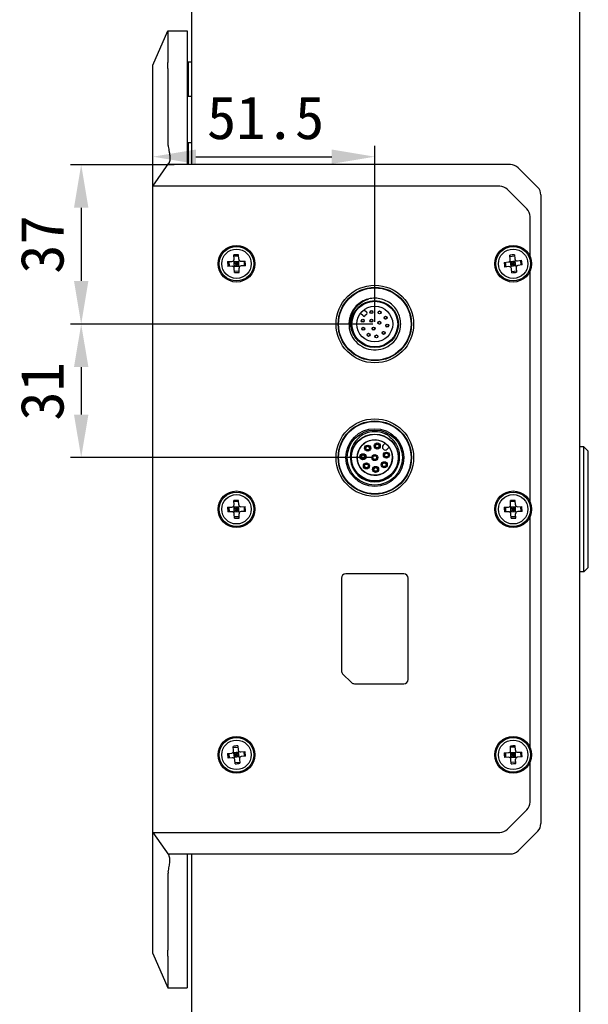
# Model space of a CAD drawing. Header units: millimetres. Extents: x -2409 to 4118, y -415 to 1151.
# Tile 27 of 38: x 554 to 686, y 284 to 512. Entities that reach past the tile are written whole.
import ezdxf

# ---------------------------------------------------------------- set-up
doc = ezdxf.new("R2010")
doc.units = ezdxf.units.MM
doc.header["$LTSCALE"] = 65.395
doc.header["$PDMODE"] = 3
doc.header["$PDSIZE"] = 8
doc.layers.get('0').update_dxf_attribs({"linetype": 'CONTINUOUS'})
doc.layers.get('Defpoints').update_dxf_attribs({"linetype": 'CONTINUOUS'})
doc.layers.add('00_COMPONENTS', color=7, linetype='CONTINUOUS')
doc.layers.add('51__DRAFT_DIMS', color=7, linetype='CONTINUOUS')
doc.styles.get("Standard").update_dxf_attribs({"font": 'simfang.ttf'})
doc.dimstyles.new('DIMSTYLE_1', dxfattribs={"dimtxt": 3, "dimasz": 3, "dimexe": 2.5, "dimexo": 0.5, "dimgap": 0.75, "dimtad": 1, "dimdsep": 46, "dimtxsty": 'STANDARD', "dimblk": '_FILLED', "dimblk1": '_FILLED', "dimblk2": '_FILLED', "dimcen": 0.09, "dimclrt": 3, "dimazin": 2, "dimtp": 0.3, "dimtm": 0.3, "dimtfac": 1, "dimtofl": 0, "dimtmove": 0, "dimatfit": 3, "dimldrblk": '_FILLED', "dimfxl": 1, "dimtolj": 1, "dimarcsym": 0})

# ---------------------------------------------------------------- blocks, each defined once
blk = doc.blocks.new('_FILLED')
at = {"color": 0, "linetype": 'ByBlock'}
blk.add_solid([(0, 0), (-1, 0.167), (-1, -0.167)], dxfattribs=at)
blk = doc.blocks.new('*D4')
at = {"layer": '51__DRAFT_DIMS', "color": 0, "lineweight": -2}
for p, q in [((635.66, 441.82), (565.57, 441.82)), ((568.07, 431.82), (568.07, 420.82)), ((635.66, 410.82), (565.57, 410.82))]:
    blk.add_line(p, q, dxfattribs=at)
at = {"layer": 'Defpoints', "color": 0}
for p in [(636.16, 441.82), (568.07, 410.82), (636.16, 410.82)]:
    blk.add_point(p, dxfattribs=at)
at = {"layer": '51__DRAFT_DIMS', "color": 0, "linetype": 'ByBlock', "lineweight": -2, "xscale": 10, "yscale": 10, "zscale": 10}
for p, rotation in [((568.07, 441.82), 90), ((568.07, 410.82), 270)]:
    blk.add_blockref('_FILLED', p, dxfattribs=dict(at, rotation=rotation))
at = {"layer": '51__DRAFT_DIMS', "color": 7, "insert": (553.99, 426.2), "char_height": 10, "attachment_point": 2, "rotation": 90, "line_spacing_factor": 0.9}
blk.add_mtext('\\A1;31', dxfattribs=at)
blk = doc.blocks.new('*D5')
at = {"layer": '51__DRAFT_DIMS', "color": 0, "lineweight": -2}
for p, q in [((589.66, 478.82), (565.57, 478.82)), ((568.07, 468.82), (568.07, 451.82)), ((635.66, 441.82), (565.57, 441.82))]:
    blk.add_line(p, q, dxfattribs=at)
at = {"layer": 'Defpoints', "color": 0}
for p in [(590.16, 478.82), (568.07, 441.82), (636.16, 441.82)]:
    blk.add_point(p, dxfattribs=at)
at = {"layer": '51__DRAFT_DIMS', "color": 0, "linetype": 'ByBlock', "lineweight": -2, "xscale": 10, "yscale": 10, "zscale": 10}
for p, rotation in [((568.07, 478.82), 90), ((568.07, 441.82), 270)]:
    blk.add_blockref('_FILLED', p, dxfattribs=dict(at, rotation=rotation))
at = {"layer": '51__DRAFT_DIMS', "color": 7, "insert": (553.99, 460.3), "char_height": 10, "attachment_point": 2, "rotation": 90, "line_spacing_factor": 0.9}
blk.add_mtext('\\A1;37', dxfattribs=at)
blk = doc.blocks.new('*D6')
at = {"layer": '51__DRAFT_DIMS', "color": 0, "lineweight": -2}
for p, q in [((584.66, 474.32), (584.66, 483.17)), ((636.16, 442.32), (636.16, 483.17)), ((594.66, 480.67), (626.16, 480.67))]:
    blk.add_line(p, q, dxfattribs=at)
at = {"layer": 'Defpoints', "color": 0}
for p in [(636.16, 480.67), (584.66, 473.82), (636.16, 441.82)]:
    blk.add_point(p, dxfattribs=at)
at = {"layer": '51__DRAFT_DIMS', "color": 0, "linetype": 'ByBlock', "lineweight": -2, "xscale": 10, "yscale": 10, "zscale": 10, "rotation": 180}
blk.add_blockref('_FILLED', (584.66, 480.67), dxfattribs=at)
at = {"layer": '51__DRAFT_DIMS', "color": 0, "linetype": 'ByBlock', "lineweight": -2, "xscale": 10, "yscale": 10, "zscale": 10}
blk.add_blockref('_FILLED', (636.16, 480.67), dxfattribs=at)
at = {"layer": '51__DRAFT_DIMS', "color": 7, "insert": (610.83, 494.75), "char_height": 10, "attachment_point": 2, "line_spacing_factor": 0.9}
blk.add_mtext('\\A1;51.5', dxfattribs=at)

msp = doc.modelspace()

# ---------------------------------------------------------------- linework, layer by layer
at = {"layer": '00_COMPONENTS', "color": 7}
for p, q in [((593.657, 650.824), (593.657, 478.824)), ((683.657, 650.824), (683.657, 146.824)), ((584.657, 501.913), (588.157, 509.913)), ((588.157, 509.913), (592.657, 509.913)), ((592.657, 509.913), (592.657, 478.824)), ((588.157, 509.327), (588.157, 502.551)), ((584.657, 295.736), (584.657, 501.913)), ((588.157, 500.634), (588.157, 483.824)), ((592.657, 502.089), (592.857, 502.089)), ((592.857, 502.699), (593.657, 502.699)), ((592.857, 502.699), (592.857, 494.699)), ((592.857, 499.349), (592.657, 499.277)), ((592.857, 498.699), (592.657, 498.627)), ((592.657, 495.309), (592.857, 495.309)), ((592.857, 494.699), (593.657, 494.699)), ((592.657, 483.339), (592.857, 483.339)), ((592.857, 483.949), (593.657, 483.949)), ((592.857, 483.949), (592.857, 478.824)), ((592.857, 480.599), (592.657, 480.527)), ((584.657, 473.824), (588.375, 479.136)), ((667.621, 478.824), (588.157, 478.824)), ((592.857, 479.949), (592.657, 479.877)), ((673.924, 473.557), (669.389, 478.092)), ((665.126, 473.824), (584.657, 473.824)), ((671.424, 468.561), (666.894, 473.092)), ((674.657, 471.789), (674.657, 325.86)), ((672.157, 457.454), (672.157, 466.793)), ((603.507, 456.858), (603.479, 457.855)), ((604.587, 457.595), (603.487, 457.564)), ((604.607, 456.889), (604.578, 457.886)), ((667.555, 456.797), (667.43, 457.787)), ((667.466, 457.498), (668.558, 457.636)), ((668.521, 457.924), (668.646, 456.935)), ((602.025, 456.316), (603.022, 456.344)), ((603.053, 455.245), (602.056, 455.217)), ((602.316, 456.324), (602.347, 455.225)), ((603.371, 456.501), (604.803, 455.148)), ((603.41, 455.108), (604.763, 456.54)), ((603.521, 456.359), (604.621, 456.39)), ((603.552, 455.259), (603.521, 456.359)), ((604.636, 455.84), (603.537, 455.809)), ((603.552, 455.259), (604.652, 455.29)), ((604.071, 456.374), (604.102, 455.275)), ((604.652, 455.29), (604.621, 456.39)), ((605.121, 456.404), (606.118, 456.432)), ((606.149, 455.332), (605.152, 455.304)), ((605.827, 456.424), (605.858, 455.324)), ((666.132, 456.114), (667.121, 456.239)), ((667.259, 455.147), (666.269, 455.023)), ((666.42, 456.15), (666.558, 455.059)), ((667.454, 456.428), (669.01, 455.22)), ((668.709, 456.439), (667.617, 456.301)), ((667.755, 455.21), (667.617, 456.301)), ((667.628, 455.046), (668.836, 456.602)), ((667.686, 455.756), (668.777, 455.893)), ((668.846, 455.347), (667.755, 455.21)), ((668.163, 456.37), (668.3, 455.279)), ((668.846, 455.347), (668.709, 456.439)), ((668.909, 454.851), (669.033, 453.862)), ((669.205, 456.501), (670.194, 456.626)), ((670.332, 455.535), (669.342, 455.41)), ((669.905, 456.59), (670.043, 455.498)), ((603.595, 453.762), (603.567, 454.759)), ((604.686, 454.084), (603.587, 454.053)), ((604.694, 453.793), (604.666, 454.79)), ((667.942, 453.724), (667.817, 454.714)), ((667.906, 454.013), (668.997, 454.151)), ((672.157, 400.454), (672.157, 454.194)), ((633.434, 443.698), (632.829, 444.304)), ((633.677, 445.152), (634.283, 444.547)), ((634.283, 444.122), (633.859, 443.698)), ((636.293, 413.76), (636.371, 413.744)), ((638.475, 414.062), (638.084, 413.67)), ((633.291, 411.423), (633.297, 411.502)), ((633.596, 411.481), (633.591, 411.402)), ((634.031, 412.853), (634.094, 412.901)), ((634.274, 412.661), (634.211, 412.614)), ((634.729, 413.38), (634.792, 413.427)), ((634.973, 413.188), (634.91, 413.14)), ((636.308, 413.45), (636.231, 413.467)), ((637.164, 413.268), (637.086, 413.285)), ((637.149, 413.578), (637.226, 413.562)), ((638.084, 412.822), (638.154, 412.751)), ((638.617, 411.754), (638.601, 411.831)), ((638.894, 411.894), (638.911, 411.816)), ((639.003, 412.751), (639.395, 413.143)), ((684.657, 413.324), (683.657, 413.324)), ((684.657, 413.324), (685.657, 412.324)), ((684.657, 384.324), (684.657, 413.324)), ((685.657, 385.324), (685.657, 412.324)), ((633.23, 410.551), (633.236, 410.63)), ((633.535, 410.609), (633.53, 410.53)), ((633.981, 409.323), (634.037, 409.267)), ((635.769, 410.999), (635.713, 411.055)), ((635.926, 411.268), (635.982, 411.212)), ((636.388, 410.381), (636.332, 410.437)), ((636.544, 410.649), (636.6, 410.593)), ((638.472, 409.577), (638.52, 409.64)), ((638.76, 409.46), (638.712, 409.397)), ((638.799, 410.899), (638.783, 410.976)), ((639.076, 411.038), (639.092, 410.961)), ((633.258, 407.925), (633.253, 407.929)), ((633.825, 409.055), (633.769, 409.111)), ((634.443, 408.437), (634.387, 408.493)), ((634.599, 408.705), (634.655, 408.649)), ((635.862, 408.197), (635.941, 408.203)), ((635.962, 407.904), (635.883, 407.898)), ((636.735, 408.258), (636.814, 408.264)), ((636.835, 407.965), (636.756, 407.959)), ((637.946, 408.879), (637.994, 408.942)), ((638.233, 408.761), (638.186, 408.698)), ((603.507, 399.858), (603.479, 400.855)), ((604.587, 400.595), (603.487, 400.564)), ((604.607, 399.889), (604.578, 400.886)), ((667.652, 399.858), (667.624, 400.855)), ((668.732, 400.595), (667.632, 400.564)), ((668.752, 399.889), (668.723, 400.886)), ((602.025, 399.316), (603.022, 399.344)), ((603.053, 398.245), (602.056, 398.217)), ((602.316, 399.324), (602.347, 398.225)), ((603.371, 399.501), (604.803, 398.148)), ((603.41, 398.108), (604.763, 399.54)), ((603.521, 399.359), (604.621, 399.39)), ((603.552, 398.259), (603.521, 399.359)), ((604.636, 398.84), (603.537, 398.809)), ((603.552, 398.259), (604.652, 398.29)), ((603.595, 396.762), (603.567, 397.759)), ((604.071, 399.374), (604.102, 398.275)), ((604.652, 398.29), (604.621, 399.39)), ((604.694, 396.793), (604.666, 397.79)), ((605.121, 399.404), (606.118, 399.432)), ((606.149, 398.332), (605.152, 398.304)), ((605.827, 399.424), (605.858, 398.324)), ((666.17, 399.316), (667.167, 399.344)), ((667.198, 398.245), (666.201, 398.217)), ((666.461, 399.324), (666.492, 398.225)), ((667.516, 399.501), (668.948, 398.148)), ((667.555, 398.108), (668.908, 399.54)), ((667.666, 399.359), (668.766, 399.39)), ((667.697, 398.259), (667.666, 399.359)), ((668.781, 398.84), (667.682, 398.809)), ((667.697, 398.259), (668.797, 398.29)), ((667.74, 396.762), (667.712, 397.759)), ((668.216, 399.374), (668.247, 398.275)), ((668.797, 398.29), (668.766, 399.39)), ((668.839, 396.793), (668.811, 397.79)), ((669.266, 399.404), (670.263, 399.432)), ((670.294, 398.332), (669.297, 398.304)), ((669.972, 399.424), (670.003, 398.324)), ((604.686, 397.084), (603.587, 397.053)), ((668.831, 397.084), (667.732, 397.053)), ((672.157, 343.454), (672.157, 397.194)), ((684.657, 384.324), (683.657, 384.324)), ((684.657, 384.324), (685.657, 385.324)), ((628.407, 382.824), (628.407, 361.339)), ((642.907, 383.824), (629.407, 383.824)), ((643.907, 359.324), (643.907, 382.824)), ((630.714, 358.617), (628.7, 360.631)), ((631.421, 358.324), (642.907, 358.324)), ((603.41, 342.797), (603.285, 343.787)), ((603.321, 343.498), (604.413, 343.636)), ((604.376, 343.924), (604.501, 342.935)), ((667.652, 342.858), (667.624, 343.855)), ((668.732, 343.595), (667.632, 343.564)), ((668.752, 342.889), (668.723, 343.886)), ((601.987, 342.114), (602.976, 342.239)), ((603.114, 341.147), (602.124, 341.023)), ((602.275, 342.15), (602.413, 341.059)), ((603.309, 342.428), (604.865, 341.22)), ((604.564, 342.439), (603.472, 342.301)), ((603.61, 341.21), (603.472, 342.301)), ((603.483, 341.046), (604.691, 342.602)), ((603.541, 341.756), (604.632, 341.893)), ((604.701, 341.347), (603.61, 341.21)), ((603.797, 339.724), (603.672, 340.714)), ((604.018, 342.37), (604.155, 341.279)), ((604.701, 341.347), (604.564, 342.439)), ((604.764, 340.851), (604.888, 339.862)), ((605.06, 342.501), (606.049, 342.626)), ((606.187, 341.535), (605.197, 341.41)), ((605.76, 342.59), (605.898, 341.498)), ((666.17, 342.316), (667.167, 342.344)), ((667.198, 341.245), (666.201, 341.217)), ((666.461, 342.324), (666.492, 341.225)), ((667.516, 342.501), (668.948, 341.148)), ((667.555, 341.108), (668.908, 342.54)), ((667.666, 342.359), (668.766, 342.39)), ((667.697, 341.259), (667.666, 342.359)), ((668.781, 341.84), (667.682, 341.809)), ((667.697, 341.259), (668.797, 341.29)), ((667.74, 339.762), (667.712, 340.759)), ((668.216, 342.374), (668.247, 341.275)), ((668.797, 341.29), (668.766, 342.39)), ((668.839, 339.793), (668.811, 340.79)), ((669.266, 342.404), (670.263, 342.432)), ((670.294, 341.332), (669.297, 341.304)), ((669.972, 342.424), (670.003, 341.324)), ((603.761, 340.013), (604.852, 340.151)), ((668.831, 340.084), (667.732, 340.053)), ((672.157, 330.855), (672.157, 340.194)), ((671.424, 329.087), (666.894, 324.557)), ((584.657, 323.824), (665.126, 323.824)), ((584.657, 323.824), (588.375, 318.512)), ((673.924, 324.092), (669.389, 319.557)), ((588.157, 318.824), (667.621, 318.824)), ((592.657, 318.824), (592.657, 287.736)), ((593.657, 318.824), (593.657, 146.824)), ((588.157, 313.824), (588.157, 297.014)), ((584.657, 295.736), (588.157, 287.736)), ((588.157, 295.098), (588.157, 288.322)), ((588.157, 287.736), (592.657, 287.736))]:
    msp.add_line(p, q, dxfattribs=at)
at = {"layer": '00_COMPONENTS', "color": 4}
for p, q in [((605.552, 345.54), (605.748, 345.736)), ((671.452, 344.18), (671.638, 344.366)), ((600.175, 340.163), (600.37, 340.358)), ((665.69, 338.418), (665.871, 338.599))]:
    msp.add_line(p, q, dxfattribs=at)
at = {"layer": '00_COMPONENTS', "color": 7}
for centre, radius in [((604.087, 455.824), 4.25), ((604.087, 455.824), 4), ((668.232, 455.824), 4.25), ((668.232, 455.824), 4), ((604.087, 455.824), 3.41), ((668.232, 455.824), 3.41), ((636.157, 441.824), 9), ((636.157, 441.824), 8.5), ((636.157, 441.824), 8.4), ((636.157, 441.824), 5.458), ((636.157, 441.824), 5.3), ((636.157, 441.824), 4.15), ((635.382, 444.619), 0.35), ((635.382, 444.619), 0.3), ((637.249, 444.511), 0.35), ((637.249, 444.511), 0.3), ((638.662, 443.285), 0.35), ((638.662, 443.285), 0.3), ((633.362, 442.599), 0.35), ((633.362, 442.599), 0.3), ((635.379, 442.602), 0.35), ((635.379, 442.602), 0.3), ((637.219, 442.109), 0.35), ((637.219, 442.109), 0.3), ((639.033, 441.452), 0.35), ((639.033, 441.452), 0.3), ((633.47, 440.732), 0.35), ((633.47, 440.732), 0.3), ((634.696, 439.319), 0.35), ((634.696, 439.319), 0.3), ((635.872, 440.762), 0.35), ((635.872, 440.762), 0.3), ((636.529, 438.948), 0.35), ((636.529, 438.948), 0.3), ((638.207, 439.774), 0.35), ((638.207, 439.774), 0.3), ((636.157, 410.824), 9), ((636.157, 410.824), 8.5), ((636.157, 410.824), 8.4), ((636.157, 410.824), 6.7), ((636.157, 410.824), 6.4), ((636.157, 410.824), 5.458), ((636.157, 410.824), 5.429), ((636.157, 410.824), 4.106), ((634.502, 413.021), 0.7), ((636.728, 413.514), 0.7), ((636.728, 413.514), 0.5), ((636.728, 413.514), 0.425), ((633.413, 411.016), 0.7), ((633.413, 411.016), 0.5), ((633.413, 411.016), 0.425), ((634.502, 413.021), 0.5), ((634.502, 413.021), 0.425), ((636.157, 410.824), 0.7), ((638.847, 411.396), 0.7), ((638.847, 411.396), 0.5), ((638.847, 411.396), 0.425), ((634.212, 408.88), 0.7), ((634.212, 408.88), 0.5), ((634.212, 408.88), 0.425), ((636.157, 410.824), 0.5), ((636.157, 410.824), 0.425), ((638.353, 409.169), 0.7), ((638.353, 409.169), 0.5), ((638.353, 409.169), 0.425), ((636.348, 408.081), 0.7), ((636.348, 408.081), 0.5), ((636.348, 408.081), 0.425), ((604.087, 398.824), 4.25), ((604.087, 398.824), 4), ((668.232, 398.824), 4.25), ((668.232, 398.824), 4), ((604.087, 398.824), 3.41), ((668.232, 398.824), 3.41), ((604.087, 341.824), 4.25), ((604.087, 341.824), 4), ((604.087, 341.824), 3.41), ((668.232, 341.824), 4.25), ((668.232, 341.824), 4), ((668.232, 341.824), 3.41)]:
    msp.add_circle(centre, radius, dxfattribs=at)
for centre, radius, start, end in [((667.621, 476.324), 2.5, 45, 90), ((665.126, 471.324), 2.5, 45.00144, 89.99856), ((672.157, 471.789), 2.5, 0, 45), ((669.657, 466.793), 2.5, 0, 45), ((606.585, 370.821), 87.09, 91.68223, 92.04408), ((606.401, 370.816), 87.09, 91.19912, 91.56097), ((678.865, 371.451), 87.09, 96.82097, 97.54466), ((689.093, 458.231), 87.09, 181.25976, 181.98344), ((603.007, 456.844), 0.5, 271.6216, 1.6216), ((603.067, 454.745), 0.5, 1.6216, 91.6216), ((605.107, 456.904), 0.5, 181.6216, 271.6216), ((605.166, 454.804), 0.5, 91.6216, 181.6216), ((519.08, 453.418), 87.09, 1.25976, 1.98344), ((752.616, 466.366), 87.09, 186.76034, 187.12219), ((752.593, 466.549), 87.09, 187.24345, 187.60529), ((667.059, 456.735), 0.5, 277.18282, 7.18282), ((667.321, 454.651), 0.5, 7.18282, 97.18282), ((669.142, 456.997), 0.5, 187.18282, 277.18282), ((669.405, 454.914), 0.5, 97.18282, 187.18282), ((583.871, 445.1), 87.09, 7.24345, 7.60529), ((583.848, 445.283), 87.09, 6.76034, 7.12219), ((601.772, 540.833), 87.09, 271.19912, 271.56097), ((601.588, 540.828), 87.09, 271.68223, 272.04408), ((657.599, 540.198), 87.09, 276.82097, 277.54466), ((633.646, 443.91), 0.3, 225, 314.99999), ((634.071, 444.335), 0.3, 315, 45), ((636.163, 441.823), 6.007, 165.69675, 167.55866), ((636.156, 441.825), 6.001, 344.64003, 346.52755), ((636.176, 441.821), 5.98, 346.52691, 349.41609), ((635.912, 410.953), 5.981, 64.65978, 64.8613), ((636.157, 410.826), 5.998, 66.01324, 67.49197), ((635.907, 410.943), 5.992, 61.80955, 64.65901), ((636.15, 410.812), 6.013, 64.44473, 66.01329), ((635.905, 410.939), 5.996, 61.49663, 61.80989), ((636.148, 410.807), 6.019, 64.23414, 64.44495), ((636.148, 410.806), 6.02, 64.01702, 64.23414), ((635.92, 410.965), 5.967, 51.48927, 61.49997), ((636.147, 410.804), 6.022, 62.52606, 64.01695), ((636.157, 410.824), 4.1, 55.80692, 224.91712), ((638.405, 414.133), 0.1, 315, 55.80692), ((635.943, 410.998), 5.926, 50.96947, 51.46675), ((636.157, 410.824), 4.1, 225, 34.19308), ((638.508, 413.246), 0.6, 135, 225), ((638.578, 413.175), 0.6, 225, 315), ((639.465, 413.072), 0.1, 34.19308, 135), ((636.127, 410.449), 5.619, 176.17337, 179.67815), ((636.157, 410.824), 5.659, 183.47935, 356.52065), ((606.585, 313.821), 87.09, 91.68223, 92.04408), ((606.401, 313.816), 87.09, 91.19912, 91.56097), ((670.73, 313.821), 87.09, 91.68223, 92.04408), ((670.546, 313.816), 87.09, 91.19912, 91.56097), ((689.093, 401.231), 87.09, 181.25976, 181.98344), ((603.007, 399.844), 0.5, 271.6216, 1.6216), ((603.067, 397.745), 0.5, 1.6216, 91.6216), ((605.107, 399.904), 0.5, 181.6216, 271.6216), ((605.166, 397.804), 0.5, 91.6216, 181.6216), ((519.08, 396.418), 87.09, 1.25976, 1.98344), ((753.238, 401.231), 87.09, 181.25976, 181.98344), ((667.152, 399.844), 0.5, 271.6216, 1.6216), ((667.212, 397.745), 0.5, 1.6216, 91.6216), ((669.252, 399.904), 0.5, 181.6216, 271.6216), ((669.311, 397.804), 0.5, 91.6216, 181.6216), ((583.225, 396.418), 87.09, 1.25976, 1.98344), ((601.772, 483.833), 87.09, 271.19912, 271.56097), ((601.588, 483.828), 87.09, 271.68223, 272.04408), ((665.917, 483.833), 87.09, 271.19912, 271.56097), ((665.733, 483.828), 87.09, 271.68223, 272.04408), ((629.407, 382.824), 1, 90, 180), ((642.907, 382.824), 1, 0, 90), ((629.407, 361.339), 1, 180, 225), ((642.907, 359.324), 1, 270, 360), ((631.421, 359.324), 1, 225, 270), ((614.72, 257.451), 87.09, 96.82097, 97.54466), ((604.997, 342.997), 0.5, 187.18282, 277.18282), ((667.152, 342.844), 0.5, 271.6216, 1.6216), ((670.73, 256.821), 87.09, 91.68223, 92.04408), ((670.546, 256.816), 87.09, 91.19912, 91.56097), ((669.252, 342.904), 0.5, 181.6216, 271.6216), ((688.471, 352.366), 87.09, 186.76034, 187.12219), ((688.448, 352.549), 87.09, 187.24345, 187.60529), ((602.914, 342.735), 0.5, 277.18282, 7.18282), ((603.176, 340.651), 0.5, 7.18282, 97.18282), ((605.26, 340.914), 0.5, 97.18282, 187.18282), ((519.726, 331.1), 87.09, 7.24345, 7.60529), ((519.703, 331.283), 87.09, 6.76034, 7.12219), ((753.238, 344.231), 87.09, 181.25976, 181.98344), ((667.212, 340.745), 0.5, 1.6216, 91.6216), ((669.311, 340.804), 0.5, 91.6216, 181.6216), ((583.225, 339.418), 87.09, 1.25976, 1.98344), ((593.454, 426.198), 87.09, 276.82097, 277.54466), ((665.917, 426.833), 87.09, 271.19912, 271.56097), ((665.733, 426.828), 87.09, 271.68223, 272.04408), ((669.657, 330.855), 2.5, 315, 360), ((672.157, 325.86), 2.5, 315, 360), ((665.126, 326.324), 2.5, 270.00144, 314.99856), ((667.621, 321.324), 2.5, 270, 315)]:
    msp.add_arc(centre, radius, start, end, dxfattribs=at)
for centre, major_axis, ratio, start_param, end_param in [((587.282, 507.913), (0.674, 1.991), 0.2800189, -0.6908387, -0.6099408), ((587.282, 501.137), (0.674, 1.991), 0.2800189, -0.7547961, -0.6908387), ((591.23, 504.842), (-2.459, -5.841), 0.3155837, -0.758537, -0.643258), ((593.99, 483.824), (5.833, 0), 0.8571429, 3.1415927, 3.3058145), ((593.99, 313.824), (5.833, 0), 0.8571429, 2.9773708, 3.1415927), ((587.282, 296.512), (-0.674, 1.991), 0.2800189, -2.4507539, -2.3867965), ((591.23, 292.806), (2.459, -5.841), 0.3155837, -2.4983347, -2.3830557), ((587.282, 289.736), (-0.674, 1.991), 0.2800189, -2.5316518, -2.4507539)]:
    msp.add_ellipse(centre, major_axis=major_axis, ratio=ratio, start_param=start_param, end_param=end_param, dxfattribs=at)
for points, knots in [([(588.154, 509.906), (588.151, 509.9), (588.148, 509.884), (588.144, 509.853), (588.142, 509.811), (588.141, 509.757), (588.142, 509.692), (588.146, 509.584), (588.15, 509.498), (588.154, 509.437)], [0, 0, 0, 0, 0.0409859, 0.1065428, 0.1968296, 0.3115352, 0.4500836, 0.6116872, 1, 1, 1, 1]), ([(588.177, 501.137), (588.186, 501.256), (588.19, 501.492), (588.174, 501.835), (588.155, 502.155), (588.151, 502.361), (588.155, 502.458)], [0, 0, 0, 0, 0.2715211, 0.5343295, 0.7798573, 1, 1, 1, 1]), ([(588.235, 483.007), (588.315, 482.592), (588.437, 481.986), (588.557, 481.198), (588.613, 480.665), (588.629, 480.184), (588.605, 479.822), (588.558, 479.568), (588.499, 479.36), (588.432, 479.217), (588.375, 479.136)], [0, 0, 0, 0, 0.3213917, 0.4699325, 0.606627, 0.7289712, 0.8351931, 0.8820983, 0.9249882, 1, 1, 1, 1]), ([(634.545, 447.604), (634.041, 447.463), (633.066, 447.048), (631.818, 446.068), (630.866, 444.798), (630.472, 443.814), (630.343, 443.307)], [0, 0, 0, 0, 0.2499985, 0.4999964, 0.7499973, 1, 1, 1, 1]), ([(631.756, 438.595), (631.507, 438.9), (631.034, 439.629), (630.582, 440.909), (630.461, 442.354), (630.712, 443.8), (631.329, 445.151), (632.28, 446.317), (633.446, 447.168), (634.318, 447.531), (634.733, 447.653)], [0, 0, 0, 0, 0.1100002, 0.2400002, 0.3700002, 0.5000002, 0.6300002, 0.7600002, 0.8900002, 1, 1, 1, 1]), ([(642.055, 440.722), (642.146, 441.211), (642.206, 442.216), (641.922, 443.697), (641.282, 445.062), (640.325, 446.227), (639.109, 447.119), (637.711, 447.684), (636.217, 447.887), (635.217, 447.771), (634.733, 447.653)], [0, 0, 0, 0, 0.1249996, 0.2499984, 0.3749976, 0.4999986, 0.6249915, 0.749992, 0.874997, 1, 1, 1, 1]), ([(630.298, 443.117), (630.132, 442.367), (630.093, 440.786), (630.931, 438.581), (632.538, 436.85), (634.679, 435.854), (637.038, 435.737), (639.267, 436.518), (641.037, 438.079), (641.739, 439.495), (641.942, 440.236)], [0, 0, 0, 0, 0.1249957, 0.2499993, 0.375, 0.4999978, 0.6249935, 0.7499969, 0.8750002, 1, 1, 1, 1]), ([(633.861, 416.368), (633.317, 416.113), (632.301, 415.434), (631.158, 414.007), (630.504, 412.3), (630.443, 411.077), (630.509, 410.481)], [0, 0, 0, 0, 0.2500419, 0.500053, 0.7500383, 1, 1, 1, 1]), ([(638.453, 416.368), (637.732, 416.666), (636.157, 416.982), (634.582, 416.666), (633.861, 416.368)], [0, 0, 0, 0, 0.4999997, 1, 1, 1, 1]), ([(639.675, 415.602), (640.048, 415.299), (640.724, 414.599), (641.449, 413.336), (641.839, 411.932), (641.857, 410.959), (641.805, 410.481)], [0, 0, 0, 0, 0.2500107, 0.5000226, 0.7500104, 1, 1, 1, 1]), ([(630.521, 410.824), (630.55, 411.258), (630.71, 412.122), (631.068, 412.925), (631.291, 413.298)], [0, 0, 0, 0, 0.5000341, 1, 1, 1, 1]), ([(641.805, 410.481), (641.769, 410.024), (641.585, 409.116), (640.987, 407.864), (640.104, 406.794), (638.985, 405.972), (637.699, 405.449), (636.324, 405.26), (634.945, 405.416), (634.078, 405.747), (633.674, 405.963)], [0, 0, 0, 0, 0.1250134, 0.250013, 0.3750168, 0.5000196, 0.6250185, 0.7500162, 0.8750048, 1, 1, 1, 1]), ([(588.235, 314.642), (588.315, 315.057), (588.437, 315.662), (588.557, 316.451), (588.613, 316.984), (588.629, 317.464), (588.605, 317.827), (588.558, 318.081), (588.499, 318.289), (588.432, 318.432), (588.375, 318.512)], [0, 0, 0, 0, 0.3213917, 0.4699325, 0.606627, 0.7289712, 0.8351931, 0.8820983, 0.9249882, 1, 1, 1, 1]), ([(588.155, 295.191), (588.151, 295.288), (588.155, 295.493), (588.174, 295.814), (588.19, 296.157), (588.186, 296.393), (588.177, 296.512)], [0, 0, 0, 0, 0.2201427, 0.4656705, 0.7284789, 1, 1, 1, 1]), ([(588.154, 288.212), (588.15, 288.151), (588.146, 288.065), (588.142, 287.957), (588.141, 287.892), (588.142, 287.838), (588.144, 287.795), (588.148, 287.765), (588.151, 287.748), (588.154, 287.742)], [0, 0, 0, 0, 0.3883128, 0.5499164, 0.6884648, 0.8031704, 0.8934572, 0.9590141, 1, 1, 1, 1])]:
    msp.add_open_spline(points, degree=3, knots=knots, dxfattribs=at)

# ---------------------------------------------------------------- dimensions: what is measured, and where the dimension line sits
at = {"layer": '51__DRAFT_DIMS', "color": 251}
dim = msp.add_linear_dim(base=(636.157, 480.668), p1=(584.657, 473.824), p2=(636.157, 441.824), dimstyle='DIMSTYLE_1', override={"dimtxt": 10, "dimasz": 10, "dimclrt": 7}, dxfattribs=at)
dim.commit()
dim.dimension.update_dxf_attribs({"geometry": '*D6', "text_midpoint": (610.834, 480.668), "dimtype": 160})
for base, p1, p2, picture, middle in [((568.074, 441.824), (590.157, 478.824), (636.157, 441.824), '*D5', (568.074, 460.298)), ((568.074, 410.824), (636.157, 441.824), (636.157, 410.824), '*D4', (568.074, 426.198))]:
    dim = msp.add_linear_dim(base=base, p1=p1, p2=p2, angle=270, dimstyle='DIMSTYLE_1', override={"dimtxt": 10, "dimasz": 10, "dimclrt": 7}, dxfattribs=at)
    dim.commit()
    dim.dimension.update_dxf_attribs({"geometry": picture, "text_midpoint": middle, "dimtype": 160})

doc.saveas('drawing.dxf')
